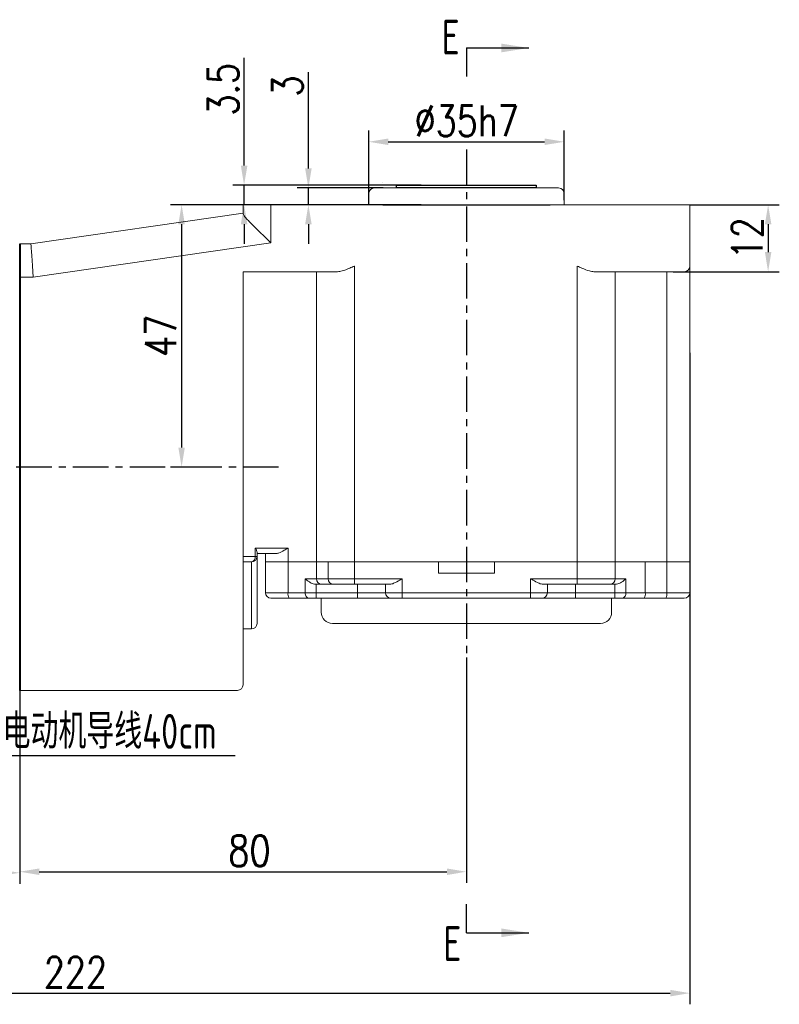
# Model space of a CAD drawing. Header units: inches. Extents: x -753 to 5070, y -3075 to 1581.
# Tile 128 of 178: x 2861 to 2997, y 338 to 515. Entities that reach past the tile are written whole.
import ezdxf

# ---------------------------------------------------------------- set-up
doc = ezdxf.new("R2010")
doc.units = ezdxf.units.IN
doc.header["$LTSCALE"] = 10
doc.header["$MEASUREMENT"] = 0
doc.linetypes.add('CENTER', pattern=[10.16, 6.35, -1.27, 1.27, -1.27])
for name, color, linetype in [('1轮廓实线层', 7, 'Continuous'), ('3中心线层', 1, 'CENTER'), ('6文字层', 3, 'Continuous'), ('7标注层', 4, 'Continuous')]:
    doc.layers.add(name, color=color, linetype=linetype)
doc.layers.add('图层2', color=4, linetype='Continuous', lineweight=40)
doc.styles.add('PC_TEXTSTYLE', font='isocp.shx', dxfattribs={"width": 0.8, "bigfont": 'HZFS.SHX'})
doc.styles.add('TH_GBDIM', font='romans.shx', dxfattribs={"width": 0.8, "bigfont": 'gbcbig.shx'})
doc.dimstyles.new('TH_GBDIM', dxfattribs={"dimtxt": 3.5, "dimasz": 2.5, "dimexe": 2, "dimexo": 0, "dimgap": 1, "dimtad": 1, "dimdec": 4, "dimdsep": 46, "dimtxsty": 'TH_GBDIM', "dimcen": 0.09, "dimclrd": 4, "dimclre": 4, "dimclrt": 3, "dimadec": 0, "dimazin": 0, "dimtfac": 1, "dimtdec": 4, "dimtmove": 0, "dimatfit": 3, "dimfxl": 1, "dimtzin": 0, "dimarcsym": 0})

# ---------------------------------------------------------------- blocks, each defined once
blk = doc.blocks.new('*D69')
at = {"layer": '7标注层', "color": 4, "lineweight": -2, "transparency": 16777216}
for p, q in [((2940.8, 400.61), (2940.8, 360.21)), ((2860.8, 394.69), (2860.8, 360.21)), ((2864.3, 362.21), (2937.3, 362.21))]:
    blk.add_line(p, q, dxfattribs=at)
at = {"layer": '7标注层', "color": 4, "transparency": 16777216}
for points in [[(2864.3, 362.79), (2864.3, 361.62), (2860.8, 362.21)], [(2937.3, 362.79), (2937.3, 361.62), (2940.8, 362.21)]]:
    blk.add_solid(points, dxfattribs=at)
at = {"layer": 'Defpoints', "color": 0, "transparency": 16777216}
for p in [(2940.8, 400.61), (2860.8, 394.69), (2940.8, 362.21)]:
    blk.add_point(p, dxfattribs=at)
at = {"layer": '7标注层', "color": 3, "transparency": 16777216, "insert": (2901.94, 365.96), "char_height": 5.5, "attachment_point": 5, "style": 'TH_GBDIM'}
blk.add_mtext('80', dxfattribs=at)
blk = doc.blocks.new('*D70')
at = {"layer": '7标注层', "color": 4, "lineweight": -2, "transparency": 16777216}
for p, q in [((2900.8, 481.69), (2887.79, 481.69)), ((2889.79, 478.19), (2889.79, 438.19)), ((2892.33, 434.69), (2887.79, 434.69))]:
    blk.add_line(p, q, dxfattribs=at)
at = {"layer": '7标注层', "color": 4, "transparency": 16777216}
for points in [[(2889.21, 478.19), (2890.37, 478.19), (2889.79, 481.69)], [(2889.21, 438.19), (2890.37, 438.19), (2889.79, 434.69)]]:
    blk.add_solid(points, dxfattribs=at)
at = {"layer": 'Defpoints', "color": 0, "transparency": 16777216}
for p in [(2900.8, 481.69), (2889.79, 434.69), (2892.33, 434.69)]:
    blk.add_point(p, dxfattribs=at)
at = {"layer": '7标注层', "color": 3, "transparency": 16777216, "insert": (2886.04, 458.19), "char_height": 5.5, "attachment_point": 5, "rotation": 90, "style": 'TH_GBDIM'}
blk.add_mtext('{47}{}{}', dxfattribs=at)
blk = doc.blocks.new('*D71')
at = {"layer": '7标注层', "color": 4, "lineweight": -2, "transparency": 16777216}
for p, q in [((2980.8, 481.69), (2996.82, 481.69)), ((2994.82, 478.19), (2994.82, 473.19)), ((2977.8, 469.69), (2996.82, 469.69))]:
    blk.add_line(p, q, dxfattribs=at)
at = {"layer": '7标注层', "color": 4, "transparency": 16777216}
for points in [[(2994.24, 478.19), (2995.4, 478.19), (2994.82, 481.69)], [(2994.24, 473.19), (2995.4, 473.19), (2994.82, 469.69)]]:
    blk.add_solid(points, dxfattribs=at)
at = {"layer": 'Defpoints', "color": 0, "transparency": 16777216}
for p in [(2980.8, 481.69), (2977.8, 469.69), (2994.82, 469.69)]:
    blk.add_point(p, dxfattribs=at)
at = {"layer": '7标注层', "color": 3, "transparency": 16777216, "insert": (2991.07, 475.69), "char_height": 5.5, "attachment_point": 5, "rotation": 90, "style": 'TH_GBDIM'}
blk.add_mtext('{12}{}{}', dxfattribs=at)
blk = doc.blocks.new('*D72')
at = {"layer": '7标注层', "color": 4, "lineweight": -2, "transparency": 16777216}
for p, q in [((2912.49, 488.19), (2912.49, 505.41)), ((2925.91, 484.69), (2910.49, 484.69)), ((2912.49, 481.69), (2912.49, 484.69)), ((2928.3, 481.69), (2910.49, 481.69)), ((2912.49, 478.19), (2912.49, 474.69))]:
    blk.add_line(p, q, dxfattribs=at)
at = {"layer": '7标注层', "color": 4, "transparency": 16777216}
for points in [[(2911.91, 488.19), (2913.08, 488.19), (2912.49, 484.69)], [(2911.91, 478.19), (2913.08, 478.19), (2912.49, 481.69)]]:
    blk.add_solid(points, dxfattribs=at)
at = {"layer": 'Defpoints', "color": 0, "transparency": 16777216}
for p in [(2912.49, 484.69), (2925.91, 484.69), (2928.3, 481.69)]:
    blk.add_point(p, dxfattribs=at)
at = {"layer": '7标注层', "color": 3, "transparency": 16777216, "insert": (2908.74, 502.95), "char_height": 5.5, "attachment_point": 5, "rotation": 90, "style": 'TH_GBDIM'}
blk.add_mtext('3', dxfattribs=at)
blk = doc.blocks.new('*D79')
at = {"layer": '7标注层', "color": 4, "lineweight": -2, "transparency": 16777216}
for p, q in [((2900.98, 488.69), (2900.98, 507.99)), ((2932.71, 485.19), (2898.98, 485.19)), ((2900.98, 481.69), (2900.98, 485.19)), ((2932.71, 481.69), (2898.98, 481.69)), ((2900.98, 478.19), (2900.98, 474.69))]:
    blk.add_line(p, q, dxfattribs=at)
at = {"layer": '7标注层', "color": 4, "transparency": 16777216}
for points in [[(2900.4, 488.69), (2901.57, 488.69), (2900.98, 485.19)], [(2900.4, 478.19), (2901.57, 478.19), (2900.98, 481.69)]]:
    blk.add_solid(points, dxfattribs=at)
at = {"layer": 'Defpoints', "color": 0, "transparency": 16777216}
for p in [(2932.71, 485.19), (2900.98, 481.69), (2932.71, 481.69)]:
    blk.add_point(p, dxfattribs=at)
at = {"layer": '7标注层', "color": 3, "transparency": 16777216, "insert": (2897.23, 502.38), "char_height": 5.5, "attachment_point": 5, "rotation": 90, "style": 'TH_GBDIM'}
blk.add_mtext('3.5', dxfattribs=at)
blk = doc.blocks.new('*D68')
at = {"layer": '7标注层', "color": 4, "lineweight": -2, "transparency": 16777216}
for p, q in [((2758.8, 455.18), (2758.8, 338.46)), ((2980.8, 455.18), (2980.8, 338.46)), ((2762.3, 340.46), (2977.3, 340.46))]:
    blk.add_line(p, q, dxfattribs=at)
at = {"layer": '7标注层', "color": 4, "transparency": 16777216}
for points in [[(2762.3, 341.04), (2762.3, 339.88), (2758.8, 340.46)], [(2977.3, 341.04), (2977.3, 339.88), (2980.8, 340.46)]]:
    blk.add_solid(points, dxfattribs=at)
at = {"layer": 'Defpoints', "color": 0, "transparency": 16777216}
for p in [(2758.8, 455.18), (2980.8, 455.18), (2980.8, 340.46)]:
    blk.add_point(p, dxfattribs=at)
at = {"layer": '7标注层', "color": 3, "transparency": 16777216, "insert": (2870.78, 344.21), "char_height": 5.5, "attachment_point": 5, "style": 'TH_GBDIM'}
blk.add_mtext('222', dxfattribs=at)
blk = doc.blocks.new('*D209')
at = {"layer": '7标注层', "color": 4, "lineweight": -2, "transparency": 16777216}
for p, q in [((2923.3, 481.69), (2923.3, 494.96)), ((2958.3, 482.51), (2958.3, 494.96)), ((2926.8, 492.96), (2954.8, 492.96))]:
    blk.add_line(p, q, dxfattribs=at)
at = {"layer": '7标注层', "color": 4, "transparency": 16777216}
for points in [[(2926.8, 493.55), (2926.8, 492.38), (2923.3, 492.96)], [(2954.8, 493.55), (2954.8, 492.38), (2958.3, 492.96)]]:
    blk.add_solid(points, dxfattribs=at)
at = {"layer": 'Defpoints', "color": 0, "transparency": 16777216}
for p in [(2958.3, 492.96), (2923.3, 481.69), (2958.3, 482.51)]:
    blk.add_point(p, dxfattribs=at)
at = {"layer": '7标注层', "color": 3, "transparency": 16777216, "insert": (2940.85, 496.71), "char_height": 5.5, "attachment_point": 5, "style": 'TH_GBDIM'}
blk.add_mtext('%%C\\A1;35h7', dxfattribs=at)
blk = doc.blocks.new('*D227')
at = {"layer": '7标注层', "color": 4, "lineweight": -2, "transparency": 16777216}
for p, q in [((2860.8, 474.69), (2860.8, 360.02)), ((2758.8, 444.17), (2758.8, 360.02)), ((2762.3, 362.02), (2857.3, 362.02))]:
    blk.add_line(p, q, dxfattribs=at)
at = {"layer": '7标注层', "color": 4, "transparency": 16777216}
for points in [[(2762.3, 362.6), (2762.3, 361.43), (2758.8, 362.02)], [(2857.3, 362.6), (2857.3, 361.43), (2860.8, 362.02)]]:
    blk.add_solid(points, dxfattribs=at)
at = {"layer": 'Defpoints', "color": 0, "transparency": 16777216}
for p in [(2860.8, 474.69), (2758.8, 444.17), (2860.8, 362.02)]:
    blk.add_point(p, dxfattribs=at)
at = {"layer": '7标注层', "color": 3, "transparency": 16777216, "insert": (2809.8, 365.77), "char_height": 5.5, "attachment_point": 5, "style": 'TH_GBDIM'}
blk.add_mtext('102', dxfattribs=at)

msp = doc.modelspace()

# ---------------------------------------------------------------- linework, layer by layer
at = {"color": 4}
msp.add_line((2858.707, 383.036), (2899.359, 383.036), dxfattribs=at)
at = {"layer": '1轮廓实线层', "color": 115, "linetype": 'Continuous', "lineweight": 15}
msp.add_line((2925.8, 485.691), (2925.796, 485.691), dxfattribs=at)
at = {"layer": '1轮廓实线层'}
for p, q in [((2928.296, 484.691), (2928.296, 485.191)), ((2928.296, 485.191), (2953.296, 485.191)), ((2953.296, 485.191), (2953.296, 484.691)), ((2953.296, 484.691), (2928.296, 484.691)), ((2925.796, 481.691), (2955.796, 481.691))]:
    msp.add_line(p, q, dxfattribs=at)
at = {"layer": '1轮廓实线层', "color": 7, "linetype": 'Continuous', "lineweight": 15}
for p, q in [((2923.296, 483.691), (2923.296, 481.691)), ((2924.296, 484.691), (2957.296, 484.691)), ((2958.296, 481.691), (2958.296, 483.692)), ((2900.797, 480.106), (2900.797, 481.691)), ((2900.797, 481.691), (2905.796, 481.691)), ((2905.796, 481.691), (2905.796, 474.852)), ((2905.796, 481.691), (2975.796, 481.691)), ((2975.796, 481.691), (2980.796, 481.691)), ((2980.796, 481.691), (2980.796, 470.691)), ((2862.797, 474.691), (2900.797, 480.191)), ((2860.797, 474.691), (2862.797, 474.691)), ((2905.796, 474.852), (2863.229, 468.691)), ((2917.726, 469.691), (2900.797, 469.691)), ((2900.797, 469.691), (2900.797, 400.691)), ((2913.92, 469.691), (2913.92, 417.691)), ((2920.726, 470.691), (2920.726, 417.691)), ((2960.617, 417.691), (2960.617, 470.691)), ((2975.796, 469.691), (2963.617, 469.691)), ((2967.452, 469.691), (2967.452, 417.691)), ((2979.796, 469.691), (2975.796, 469.691)), ((2976.664, 417.691), (2976.664, 469.691)), ((2980.796, 470.691), (2980.796, 417.691)), ((2863.229, 468.691), (2860.797, 468.691)), ((2902.975, 418.691), (2902.975, 420.191)), ((2902.975, 420.191), (2908.847, 420.191)), ((2908.847, 420.191), (2908.847, 417.691)), ((2900.797, 418.691), (2902.975, 418.691)), ((2903.296, 418.691), (2902.975, 418.691)), ((2903.296, 419.423), (2903.296, 418.691)), ((2906.601, 419.191), (2903.296, 419.191)), ((2903.296, 418.691), (2903.296, 406.691)), ((2904.796, 417.691), (2904.796, 419.191)), ((2902.297, 417.691), (2900.797, 417.691)), ((2902.297, 405.691), (2902.297, 417.691)), ((2904.796, 412.191), (2904.796, 417.691)), ((2904.796, 417.691), (2908.847, 417.691)), ((2908.847, 417.691), (2908.847, 412.191)), ((2908.847, 417.691), (2913.92, 417.691)), ((2913.92, 417.691), (2913.92, 414.691)), ((2913.92, 417.691), (2916.028, 417.691)), ((2916.028, 414.691), (2916.028, 417.691)), ((2916.028, 417.691), (2920.726, 417.691)), ((2920.726, 417.691), (2920.726, 414.691)), ((2920.726, 417.691), (2935.796, 417.691)), ((2920.726, 417.691), (2960.617, 417.691)), ((2935.796, 415.691), (2935.796, 417.691)), ((2945.796, 417.691), (2945.796, 415.691)), ((2945.796, 417.691), (2960.617, 417.691)), ((2960.617, 414.691), (2960.617, 417.691)), ((2960.617, 417.691), (2965.316, 417.691)), ((2965.316, 417.691), (2967.452, 417.691)), ((2967.452, 417.691), (2967.452, 414.691)), ((2967.452, 417.691), (2972.814, 417.691)), ((2972.814, 417.691), (2972.814, 412.191)), ((2972.814, 417.691), (2976.664, 417.691)), ((2976.664, 412.191), (2976.664, 417.691)), ((2976.664, 417.691), (2980.796, 417.691)), ((2980.796, 417.691), (2980.796, 412.191)), ((2911.93, 414.691), (2913.92, 414.691)), ((2911.93, 412.191), (2911.93, 414.691)), ((2913.92, 414.691), (2916.028, 414.691)), ((2916.028, 414.691), (2920.726, 414.691)), ((2920.726, 414.691), (2929.296, 414.691)), ((2920.726, 413.691), (2920.726, 414.691)), ((2929.296, 414.691), (2929.296, 412.191)), ((2935.796, 415.691), (2945.796, 415.691)), ((2952.296, 414.691), (2960.617, 414.691)), ((2952.296, 412.191), (2952.296, 414.691)), ((2960.617, 414.691), (2965.316, 414.691)), ((2960.617, 414.691), (2960.617, 413.691)), ((2965.316, 414.691), (2967.452, 414.691)), ((2967.452, 414.691), (2969.368, 414.691)), ((2969.368, 414.691), (2969.368, 412.191)), ((2913.921, 413.691), (2913.866, 413.692)), ((2913.866, 413.692), (2913.866, 412.191)), ((2914.86, 413.691), (2913.921, 413.691)), ((2916.967, 413.691), (2914.86, 413.691)), ((2920.726, 413.691), (2916.967, 413.691)), ((2927.06, 413.691), (2920.726, 413.691)), ((2921.296, 413.691), (2921.296, 412.191)), ((2926.296, 412.191), (2926.296, 413.691)), ((2960.617, 413.691), (2954.532, 413.691)), ((2955.296, 413.691), (2955.296, 412.191)), ((2960.296, 413.691), (2960.296, 412.191)), ((2964.376, 413.691), (2960.617, 413.691)), ((2966.512, 413.691), (2964.376, 413.691)), ((2967.388, 413.691), (2966.512, 413.691)), ((2967.369, 412.191), (2967.369, 413.691)), ((2904.796, 412.191), (2908.847, 412.191)), ((2909.037, 411.191), (2905.796, 411.191)), ((2908.847, 412.191), (2911.93, 412.191)), ((2912.575, 411.191), (2909.037, 411.191)), ((2911.93, 412.191), (2913.866, 412.191)), ((2913.866, 411.191), (2912.575, 411.191)), ((2913.866, 412.191), (2921.296, 412.191)), ((2913.866, 412.191), (2913.866, 411.191)), ((2921.296, 411.191), (2913.866, 411.191)), ((2914.796, 411.191), (2914.796, 408.691)), ((2921.296, 412.191), (2926.296, 412.191)), ((2921.296, 412.191), (2921.296, 411.191)), ((2927.296, 411.191), (2921.296, 411.191)), ((2926.296, 412.191), (2929.296, 412.191)), ((2929.296, 411.191), (2927.296, 411.191)), ((2929.296, 412.191), (2952.296, 412.191)), ((2929.296, 412.191), (2929.296, 411.191)), ((2952.296, 411.191), (2929.296, 411.191)), ((2952.296, 411.191), (2952.296, 412.191)), ((2952.296, 412.191), (2955.296, 412.191)), ((2954.296, 411.191), (2952.296, 411.191)), ((2960.296, 411.191), (2954.296, 411.191)), ((2955.296, 412.191), (2960.296, 412.191)), ((2960.296, 411.191), (2960.296, 412.191)), ((2960.296, 412.191), (2967.369, 412.191)), ((2967.369, 411.191), (2960.296, 411.191)), ((2966.796, 408.691), (2966.796, 411.191)), ((2967.369, 412.191), (2969.368, 412.191)), ((2967.369, 411.191), (2967.369, 412.191)), ((2968.702, 411.191), (2967.369, 411.191)), ((2972.641, 411.191), (2968.702, 411.191)), ((2969.368, 412.191), (2972.814, 412.191)), ((2976.49, 411.191), (2972.641, 411.191)), ((2972.814, 412.191), (2976.664, 412.191)), ((2979.796, 411.191), (2976.49, 411.191)), ((2976.664, 412.191), (2980.796, 412.191)), ((2902.297, 405.691), (2900.797, 405.691)), ((2964.796, 406.691), (2916.796, 406.691)), ((2900.797, 400.691), (2900.797, 395.691)), ((2899.797, 394.691), (2860.797, 394.691))]:
    msp.add_line(p, q, dxfattribs=at)
at = {"layer": '1轮廓实线层', "color": 7, "linetype": 'Continuous', "lineweight": 15, "flags": 128}
for points in [[(2862.797, 474.691), (2862.803, 474.599), (2862.823, 474.329), (2862.855, 473.887), (2862.898, 473.287), (2862.951, 472.547), (2863.013, 471.691), (2863.081, 470.743), (2863.154, 469.733), (2863.229, 468.691)], [(2911.93, 412.191), (2911.942, 411.996), (2911.979, 411.808), (2912.038, 411.636), (2912.119, 411.484), (2912.217, 411.36), (2912.328, 411.267), (2912.449, 411.21), (2912.575, 411.191)]]:
    msp.add_lwpolyline(points, dxfattribs=at)
at = {"layer": '1轮廓实线层', "color": 7, "linetype": 'Continuous', "lineweight": 15}
for centre, radius, start, end in [((2924.296, 483.691), 1, 90, 180), ((2957.296, 483.691), 1, 0, 90), ((2979.796, 470.691), 1, 270, 0), ((2902.097, 418.556), 0.888, 282.96715, 8.75181), ((2902.297, 418.691), 1, 270, 0), ((2914.891, 414.662), 0.971, 178.27456, 268.1638), ((2916.999, 414.662), 0.971, 178.2746, 268.16376), ((2966.481, 414.662), 0.971, 271.83631, 1.72552), ((2905.796, 412.191), 1, 180, 270), ((2910.306, 411.95), 1.479, 170.62172, 210.8799), ((2927.296, 412.191), 1, 180, 270), ((2954.296, 412.191), 1, 270, 0), ((2968.493, 412.052), 0.886, 283.63506, 9.03328), ((2971.245, 411.949), 1.588, 331.51786, 8.77971), ((2975.094, 411.949), 1.589, 331.51849, 8.77908), ((2979.796, 412.191), 1, 270, 0), ((2916.796, 408.691), 2, 180, 270), ((2964.796, 408.691), 2, 270, 0), ((2902.297, 406.691), 1, 270, 0), ((2899.797, 395.691), 1, 270, 0)]:
    msp.add_arc(centre, radius, start, end, dxfattribs=at)
for points, knots in [([(2905.796, 474.852), (2905.793, 474.855), (2905.463, 475.173), (2904.793, 475.818), (2903.802, 476.777), (2902.924, 477.639), (2902.183, 478.384), (2901.525, 479.075), (2900.937, 479.741), (2900.844, 479.984), (2900.797, 480.106)], [0, 0, 0, 0, 0.0016274, 0.1435129, 0.2910808, 0.4426062, 0.5569336, 0.6742378, 0.8367196, 1, 1, 1, 1]), ([(2920.726, 470.691), (2920.722, 470.689), (2920.444, 470.564), (2919.702, 470.237), (2918.673, 469.802), (2917.987, 469.721), (2917.726, 469.691)], [0, 0, 0, 0, 0.0041816, 0.2699415, 0.7228421, 1, 1, 1, 1]), ([(2963.617, 469.691), (2963.356, 469.721), (2962.67, 469.802), (2961.642, 470.237), (2960.899, 470.564), (2960.621, 470.689), (2960.617, 470.691)], [0, 0, 0, 0, 0.2771575, 0.7300585, 0.9958189, 1, 1, 1, 1]), ([(2903.296, 419.423), (2903.279, 419.527), (2903.242, 419.757), (2903.079, 420.039), (2902.976, 420.19), (2902.975, 420.191)], [0, 0, 0, 0, 0.4522733, 0.9943778, 1, 1, 1, 1]), ([(2908.847, 420.191), (2908.844, 420.189), (2908.616, 420.052), (2908.055, 419.716), (2907.297, 419.288), (2906.788, 419.217), (2906.601, 419.191)], [0, 0, 0, 0, 0.0039338, 0.2968827, 0.7420332, 1, 1, 1, 1]), ([(2913.866, 413.692), (2913.698, 413.715), (2913.264, 413.774), (2912.585, 414.143), (2912.151, 414.49), (2911.932, 414.689), (2911.93, 414.691)], [0, 0, 0, 0, 0.2155191, 0.5542573, 0.9961242, 1, 1, 1, 1]), ([(2929.296, 414.691), (2929.293, 414.689), (2929.236, 414.656), (2928.834, 414.424), (2928.194, 414.064), (2927.495, 413.743), (2927.179, 413.705), (2927.06, 413.691)], [0, 0, 0, 0, 0.00400856, 0.07249537, 0.50897763, 0.81504259, 1, 1, 1, 1]), ([(2954.532, 413.691), (2954.413, 413.705), (2954.097, 413.743), (2953.398, 414.064), (2952.758, 414.424), (2952.356, 414.656), (2952.299, 414.689), (2952.296, 414.691)], [0, 0, 0, 0, 0.1849577, 0.4910232, 0.9275046, 0.9959923, 1, 1, 1, 1]), ([(2969.368, 414.691), (2969.366, 414.689), (2969.132, 414.473), (2968.686, 414.115), (2967.982, 413.753), (2967.557, 413.709), (2967.388, 413.691)], [0, 0, 0, 0, 0.0037974, 0.4727625, 0.7897273, 1, 1, 1, 1])]:
    msp.add_open_spline(points, degree=3, knots=knots, dxfattribs=at)
at = {"layer": '3中心线层', "ltscale": 0.1}
for p, q in [((2940.796, 491.55), (2940.796, 400.608)), ((2907.163, 434.691), (2830.18, 434.691))]:
    msp.add_line(p, q, dxfattribs=at)
at = {"layer": '7标注层'}
for p, q in [((2940.796, 509.762), (2940.796, 504.646)), ((2940.796, 509.762), (2951.973, 509.762)), ((2940.796, 351.263), (2940.796, 356.379)), ((2940.796, 351.263), (2951.973, 351.263))]:
    msp.add_line(p, q, dxfattribs=at)
for points in [[(2947.035, 508.98), (2951.973, 509.762), (2947.035, 510.544)], [(2947.035, 352.045), (2951.973, 351.263), (2947.035, 350.481)]]:
    msp.add_solid(points, dxfattribs=at)
at = {"layer": '图层2', "color": 0}
msp.add_line((2860.797, 474.691), (2860.797, 394.691), dxfattribs=at)

# ---------------------------------------------------------------- texts
at = {"layer": '6文字层', "color": 7, "char_height": 6.25, "attachment_point": 1, "style": 'PC_TEXTSTYLE'}
for s, insert, width in [('{\\C3;E}', (2936.368, 514.83), 37.44259), ('{\\C3;电动机导线40cm}', (2857.732, 390.473), 51.52533), ('{\\C3;黑红白}', (2838.789, 382.236), 37.44259), ('{\\C3;E}', (2936.664, 352.46), 37.44259)]:
    msp.add_mtext(s, dxfattribs=dict(at, insert=insert, width=width))

# ---------------------------------------------------------------- dimensions: what is measured, and where the dimension line sits
at = {"layer": '7标注层'}
for base, p1, p2, picture, middle in [((2900.983, 481.691), (2932.711, 485.191), (2932.711, 481.691), '*D79', (2900.983, 502.381)), ((2912.494, 484.691), (2928.296, 481.691), (2925.91, 484.691), '*D72', (2912.494, 502.945))]:
    dim = msp.add_linear_dim(base=base, p1=p1, p2=p2, angle=90, dimstyle='TH_GBDIM', override={"dimtxt": 5.5, "dimasz": 3.5, "dimdec": 1, "dimadec": 1}, dxfattribs=at)
    dim.commit()
    dim.dimension.update_dxf_attribs({"geometry": picture, "text_midpoint": middle, "dimtype": 160})
dim = msp.add_linear_dim(base=(2958.296, 492.964), p1=(2923.296, 481.691), p2=(2958.296, 482.513), text='%%C\\A1;<>h7', dimstyle='TH_GBDIM', override={"dimtxt": 5.5, "dimasz": 3.5, "dimgap": 1, "dimtad": 1, "dimjust": 0, "dimdec": 1, "dimlfac": 1, "dimse1": 0, "dimse2": 0, "dimsd1": 0, "dimsd2": 0, "dimadec": 1}, dxfattribs=at)
dim.commit()
dim.dimension.update_dxf_attribs({"geometry": '*D209', "text_midpoint": (2940.848, 492.964), "dimtype": 160})
for base, p1, p2, picture, middle in [((2889.79, 434.691), (2900.797, 481.691), (2892.325, 434.691), '*D70', (2886.04, 458.191)), ((2994.82, 469.691), (2980.796, 481.691), (2977.796, 469.691), '*D71', (2991.07, 475.691))]:
    dim = msp.add_linear_dim(base=base, p1=p1, p2=p2, angle=90, text='{<>}{}{}', dimstyle='TH_GBDIM', override={"dimtxt": 5.5, "dimasz": 3.5, "dimdec": 1, "dimadec": 1}, dxfattribs=at)
    dim.commit()
    dim.dimension.update_dxf_attribs({"geometry": picture, "text_midpoint": middle})
for base, p1, p2, picture, middle in [((2860.797, 362.017), (2758.797, 444.168), (2860.797, 474.691), '*D227', (2809.797, 362.017)), ((2980.796, 340.459), (2758.797, 455.183), (2980.796, 455.183), '*D68', (2870.778, 340.459)), ((2940.796, 362.207), (2860.797, 394.691), (2940.796, 400.608), '*D69', (2901.94, 362.207))]:
    dim = msp.add_linear_dim(base=base, p1=p1, p2=p2, dimstyle='TH_GBDIM', override={"dimtxt": 5.5, "dimasz": 3.5, "dimdec": 1, "dimadec": 1}, dxfattribs=at)
    dim.commit()
    dim.dimension.update_dxf_attribs({"geometry": picture, "text_midpoint": middle, "dimtype": 160})

doc.saveas('drawing.dxf')
